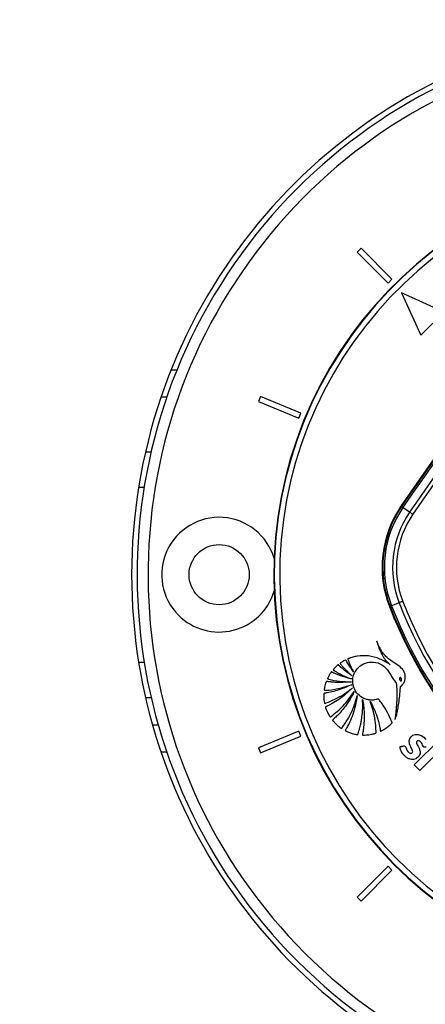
# Model space of a CAD drawing. Header units: millimetres. Extents: x 36407 to 443956, y 20230 to 409263.
# Tile 34 of 79: x 84651 to 88360, y 239024 to 248036. Entities that reach past the tile are written whole.
import ezdxf

# ---------------------------------------------------------------- set-up
doc = ezdxf.new("R2010")
doc.units = ezdxf.units.MM
doc.header["$LTSCALE"] = 50
doc.layers.add('COMPONENT_GEOMETRY', color=7, linetype='Continuous')
doc.styles.add('SLDTEXTSTYLE0', font='TXT', dxfattribs={"width": 0.75})
doc.dimstyles.new('SLDDIMSTYLE0', dxfattribs={"dimtxt": 2500, "dimasz": 165.1, "dimexe": 0, "dimexo": 0.0625, "dimgap": 625, "dimtad": 0, "dimtih": 1, "dimtoh": 1, "dimdec": 0, "dimrnd": 1e-09, "dimzin": 12, "dimdsep": 46, "dimtxsty": 'SLDTEXTSTYLE0', "dimsah": 1, "dimcen": 0.09, "dimadec": 0, "dimazin": 3, "dimtfac": 1, "dimtdec": 0, "dimtofl": 0, "dimtmove": 0, "dimatfit": 3, "dimfxl": 1, "dimfrac": 2, "dimtolj": 1, "dimtzin": 12, "dimarcsym": 0})

# ---------------------------------------------------------------- blocks, each defined once
blk = doc.blocks.new('_D_2')
at = {"layer": 'COMPONENT_GEOMETRY', "color": 7}
for p, q in [((240160.5, 319828.1), (240160.5, 200580.4)), ((68024.7, 220333.8), (68024.7, 200580.4)), ((149090.9, 204339.8), (148329.1, 204339.8)), ((148329.1, 204339.8), (148329.1, 200371.1)), ((159094.3, 204339.8), (159856.1, 204339.8)), ((159856.1, 204339.8), (159856.1, 200371.1)), ((68024.7, 200739.1), (147060.4, 200739.1)), ((240160.5, 200739.1), (161124.8, 200739.1)), ((148329.1, 200371.1), (149090.9, 200371.1)), ((159856.1, 200371.1), (159094.3, 200371.1))]:
    blk.add_line(p, q, dxfattribs=at)
for points in [[(68024.7, 200739.1), (68189.8, 200713.7), (68189.8, 200764.5)], [(240160.5, 200739.1), (239995.4, 200764.5), (239995.4, 200713.7)]]:
    blk.add_solid(points, dxfattribs=at)
at = {"layer": 'COMPONENT_GEOMETRY', "color": 7, "char_height": 2500, "attachment_point": 1, "style": 'SLDTEXTSTYLE0'}
for s, insert in [('11\'3.5"', (149090.9, 203593.8)), ('3443', (150398.2, 199853.3))]:
    blk.add_mtext(s, dxfattribs=dict(at, insert=insert))

msp = doc.modelspace()

# ---------------------------------------------------------------- linework, layer by layer
at = {"color": 7, "linetype": 'Continuous', "lineweight": 25}
for p, q in [((87772.55, 245944.15), (87737.19, 245908.8)), ((88055.39, 245661.31), (87772.55, 245944.15)), ((87737.19, 245908.8), (88020.04, 245625.96)), ((88020.04, 245625.96), (88055.39, 245661.31)), ((88143.78, 245537.57), (88320.56, 245148.66)), ((88532.69, 245360.79), (88143.78, 245537.57)), ((88320.56, 245148.66), (88532.69, 245360.79)), ((85996.15, 244581.63), (85943.31, 244581.63)), ((86853.99, 244587), (86834.86, 244540.8)), ((86834.86, 244540.8), (87204.41, 244387.73)), ((87223.54, 244433.92), (86853.99, 244587)), ((87204.41, 244387.73), (87223.54, 244433.92)), ((85801.62, 244081.63), (85852.93, 244081.63)), ((88143.01, 243579.5), (88137.91, 243582.98)), ((88217.1, 243529), (88155.09, 243571.27)), ((88121.59, 242699.3), (88051.59, 242672.23)), ((88037.96, 242666.96), (88032.21, 242664.74)), ((85801.62, 241831.63), (85852.93, 241831.63)), ((85865.19, 241582.78), (85917.17, 241582.78)), ((87204.41, 241525.53), (86834.86, 241372.45)), ((87223.54, 241479.33), (87204.41, 241525.53)), ((86853.99, 241326.26), (87223.54, 241479.33)), ((88259.97, 241215.43), (88492.12, 241447.58)), ((86834.86, 241372.45), (86853.99, 241326.26)), ((88428.91, 241284.62), (88309.85, 241165.56)), ((88309.85, 241165.56), (88259.97, 241215.43)), ((88020.04, 240287.3), (87737.19, 240004.46)), ((88055.39, 240251.94), (88020.04, 240287.3)), ((87772.55, 239969.1), (88055.39, 240251.94)), ((87737.19, 240004.46), (87772.55, 239969.1))]:
    msp.add_line(p, q, dxfattribs=at)
at = {"color": 8, "linetype": 'Continuous', "lineweight": 25}
for p, q in [((86035.7, 244831.63), (86089.6, 244831.63)), ((85738.49, 243756.63), (85789.13, 243756.63)), ((85738.49, 242156.63), (85789.13, 242156.63)), ((85995.75, 241332.78), (85942.92, 241332.78))]:
    msp.add_line(p, q, dxfattribs=at)
at = {"color": 7, "linetype": 'Continuous', "lineweight": 25, "flags": 128}
for points in [[(88143.01, 243579.5), (88143.33, 243579.28), (88144, 243578.82), (88145.04, 243578.12), (88146.41, 243577.18), (88148.12, 243576.02), (88150.15, 243574.63), (88152.48, 243573.05), (88155.09, 243571.27)], [(88246.32, 243509.09), (88242.27, 243511.85), (88238.25, 243514.59), (88234.32, 243517.27), (88230.5, 243519.87), (88226.84, 243522.37), (88223.36, 243524.74), (88220.1, 243526.96), (88217.1, 243529)], [(88154.56, 242712.05), (88149.99, 242710.29), (88145.47, 242708.54), (88141.03, 242706.82), (88136.72, 242705.15), (88132.58, 242703.55), (88128.66, 242702.03), (88124.98, 242700.61), (88121.59, 242699.3)], [(88037.96, 242666.96), (88038.32, 242667.1), (88039.09, 242667.39), (88040.25, 242667.84), (88041.8, 242668.45), (88043.73, 242669.19), (88046.02, 242670.08), (88048.65, 242671.09), (88051.59, 242672.23)], [(88174, 241387.04), (88181.78, 241379.14), (88185.85, 241369.01), (88191.81, 241351.63), (88200.53, 241337), (88212.98, 241325.69), (88220.57, 241322.08), (88225.97, 241321.1), (88231.32, 241321.51), (88236.32, 241323.37), (88240.65, 241326.78), (88243.75, 241331.6), (88244.92, 241336.96), (88244, 241345.31), (88241.23, 241353.45), (88228, 241380.48), (88221.34, 241394.12), (88215.87, 241408.37), (88213.64, 241436.56), (88219.7, 241456.33), (88231.35, 241473.46), (88247.66, 241486.62), (88267.7, 241494.48), (88296.15, 241494.74), (88322.88, 241484.84), (88346.45, 241467.81), (88365.46, 241446.66)], [(88368.38, 241378.62), (88359.41, 241376.66)]]:
    msp.add_lwpolyline(points, dxfattribs=at)
at = {"color": 7, "linetype": 'Continuous', "lineweight": 25}
msp.add_circle((86474.72, 242956.63), 275, dxfattribs=at)
for centre, radius, start, end in [((90724.72, 242956.63), 5050, 90, 24.573232), ((90724.72, 242956.63), 5000, 65.640303, 24.359697), ((90724.72, 242956.63), 4900, 66.081397, 23.918603), ((110464.34, 228366.36), 27012.61, 135.719083, 145.723545), ((110464.34, 228366.36), 26998, 135.719083, 145.723545), ((110464.34, 228366.36), 26922.95, 135.719083, 145.723545), ((110464.34, 228366.36), 26887.6, 135.719083, 145.723545), ((90724.72, 242956.63), 3750, 91.693338, 358.306662), ((90724.72, 242956.63), 3745.57, 91.664902, 358.335098), ((90724.72, 242956.63), 3695.6, 92.389452, 357.610548), ((110464.34, 228366.36), 27018.78, 137.416438, 145.723545), ((88959.19, 243023.23), 993.89, 145.723545, 201.143174), ((88959.19, 243023.23), 987.72, 145.723545, 201.143174), ((88959.19, 243023.23), 973.1, 145.723545, 201.143174), ((88959.19, 243023.23), 898.06, 145.723545, 201.143174), ((88959.19, 243023.23), 862.7, 145.723545, 201.143174), ((86474.72, 242956.63), 525, 16.639929, 225), ((86474.72, 242956.63), 525, 225, 343.360071), ((91946.69, 244178.6), 4101.18, 201.143174, 248.856826), ((91946.69, 244178.6), 4065.83, 201.143174, 248.856826), ((91946.69, 244178.6), 4197.01, 201.143174, 248.856826), ((91946.69, 244178.6), 4190.84, 201.143174, 248.856826), ((91946.69, 244178.6), 4176.23, 201.143174, 248.856826)]:
    msp.add_arc(centre, radius, start, end, dxfattribs=at)
for points, knots in [([(87917.63, 242347.63), (87922.11, 242330.52), (87931.15, 242296.03), (87951.32, 242246.25), (87977.29, 242199.11), (88004.99, 242164.01), (88026.94, 242142.46), (88037.19, 242134.6), (88040.46, 242132.09)], [0, 0, 0, 0, 0.2097837, 0.4229326, 0.6357608, 0.8467435, 0.9511527, 1, 1, 1, 1]), ([(88082.96, 241630.23), (88086.42, 241637.38), (88092.19, 241649.29), (88096.49, 241669.13), (88102.43, 241693.3), (88109.97, 241730.65), (88118.88, 241783.39), (88125.98, 241839.31), (88130.29, 241886.23), (88132.36, 241912.86), (88132.65, 241924.99), (88132.88, 241928.59), (88133.24, 241930.36), (88133.26, 241931.53), (88133.17, 241932.22), (88133.34, 241933.26), (88134.54, 241934.27), (88136.28, 241935.56), (88139.9, 241937.97), (88143.99, 241942.08), (88148.07, 241946.12), (88150.41, 241948.72), (88151.43, 241949.87), (88151.87, 241950.39), (88152.07, 241950.61), (88152.15, 241950.71), (88152.19, 241950.76), (88152.21, 241950.78), (88152.22, 241950.78), (88159.15, 241958.88), (88170.57, 241977.22), (88178.69, 242008.07), (88177.5, 242038.31), (88165.07, 242076.07), (88130.26, 242115.58), (88070.42, 242152.12), (88017.44, 242189.21), (87978.59, 242230.84), (87956.56, 242263.76), (87940.17, 242293.77), (87927.99, 242319.88), (87921.14, 242337.23), (87917.99, 242346.58), (87917.63, 242347.63)], [0, 0, 0, 0, 0.02822, 0.0470239, 0.0721889, 0.1171241, 0.1829145, 0.2630936, 0.318189, 0.351119, 0.3583643, 0.361518, 0.363967, 0.3647692, 0.3656811, 0.3664583, 0.3684259, 0.3708827, 0.3743547, 0.3838429, 0.3914897, 0.3948547, 0.3963355, 0.3969869, 0.3972736, 0.3973999, 0.397455, 0.3974794, 0.3974901, 0.3974985, 0.4355272, 0.4732575, 0.5097192, 0.5419572, 0.613525, 0.690941, 0.79256, 0.8428405, 0.893244, 0.9335067, 0.9647891, 0.9960415, 1, 1, 1, 1]), ([(87703.36, 242067.4), (87694.68, 242079.25), (87679.03, 242100.6), (87660.67, 242129.38), (87649.18, 242148.6), (87642.92, 242159.84), (87638.83, 242166.8), (87636.71, 242172.11), (87634.02, 242174.81), (87632.82, 242175.41), (87631.36, 242175.57), (87624.63, 242174.02), (87614.11, 242167.2), (87601.79, 242159.54), (87592.44, 242153.41), (87587.32, 242150.06), (87584.26, 242147.59), (87582.98, 242145.96), (87582.54, 242144.19), (87582.92, 242142.4), (87584.69, 242139.27), (87590.15, 242132.7), (87601.13, 242118.83), (87633.69, 242083.11), (87665.2, 242054.18), (87689.43, 242031.93)], [0, 0, 0, 0, 0.127698, 0.2301598, 0.2967055, 0.322542, 0.3418766, 0.3671979, 0.3710424, 0.3747106, 0.3786691, 0.3834916, 0.4343046, 0.4854783, 0.5104055, 0.5314643, 0.5387019, 0.5445655, 0.5490732, 0.5540753, 0.5600706, 0.580208, 0.6281599, 0.7140569, 1, 1, 1, 1]), ([(88040.46, 242132.09), (88009.46, 242151.07), (87947.25, 242189.17), (87843.25, 242217.33), (87757.92, 242215.36), (87704.7, 242204.06), (87682.14, 242197.08), (87671.25, 242193.38), (87664.2, 242190.51), (87658.09, 242188.87), (87654.24, 242186.62), (87652.79, 242184.62), (87652.28, 242181.98), (87653.19, 242178.27), (87654.8, 242174.14), (87656.56, 242170.38), (87660.63, 242160.62), (87668.08, 242140.49), (87682.87, 242107.07), (87695.91, 242081.82), (87703.36, 242067.4)], [0, 0, 0, 0, 0.2022294, 0.4058301, 0.5913117, 0.6729775, 0.7089335, 0.7230656, 0.7372035, 0.7513453, 0.7583461, 0.7615297, 0.7647957, 0.7730053, 0.7823536, 0.7896544, 0.7961077, 0.8414291, 0.9093946, 1, 1, 1, 1]), ([(88052.13, 241594.93), (88053.4, 241596.02), (88055.12, 241597.49), (88056.67, 241600.15), (88056.76, 241602.43), (88055.58, 241606.02), (88051.09, 241616), (88042.29, 241638.63), (88020.75, 241684.36), (87991.94, 241734.89), (87963.73, 241778.13), (87945.49, 241800.26), (87938.32, 241813.67), (87930.05, 241818.44), (87924.97, 241817.41), (87915.17, 241814.48), (87896.48, 241809.31), (87875.83, 241808.11), (87858.98, 241808.75), (87841.06, 241810.42), (87803.62, 241819.01), (87752.98, 241848.25), (87711.89, 241901.55), (87693.75, 241963.77), (87698.14, 242028.16), (87726.68, 242088.26), (87778.43, 242136.81), (87849.18, 242161.21), (87929.97, 242154.11), (88000.94, 242107.45), (88037.41, 242053.71), (88057.16, 242015.3), (88068.74, 241997.59), (88083.28, 241981.9), (88095.65, 241964.18), (88096.66, 241942.68), (88098.32, 241926.88), (88098.91, 241916.33), (88099.15, 241911.64), (88099.24, 241909.57), (88099.28, 241908.66), (88099.3, 241908.26), (88099.31, 241908.09), (88099.31, 241908.01), (88099.31, 241907.97), (88099.98, 241893.57), (88100.5, 241864.72), (88099.74, 241821.45), (88097.55, 241778.17), (88094.23, 241734.96), (88090.03, 241691.87), (88086.18, 241656.97), (88083.71, 241636.45), (88082.96, 241630.23)], [0, 0, 0, 0, 0.0032968, 0.0044508, 0.0060127, 0.0076363, 0.0119342, 0.0277509, 0.0558598, 0.112253, 0.1432712, 0.1581402, 0.1693379, 0.1728138, 0.1760335, 0.1791852, 0.1933392, 0.2142756, 0.219972, 0.2268439, 0.2499979, 0.2958208, 0.3397938, 0.3804542, 0.4219634, 0.4652447, 0.5095628, 0.5594472, 0.6094065, 0.6653696, 0.7217958, 0.7365557, 0.7513161, 0.7635258, 0.7793183, 0.7926308, 0.8053556, 0.811072, 0.8135872, 0.8146937, 0.8151806, 0.8153949, 0.8154891, 0.8155306, 0.8155489, 0.8155632, 0.8441794, 0.8728416, 0.9015417, 0.9302542, 0.9589402, 0.9875497, 1, 1, 1, 1]), ([(87689.43, 242031.93), (87669.78, 242045.31), (87638.36, 242066.7), (87602.84, 242096.12), (87582.89, 242113.94), (87572.6, 242123.6), (87567.71, 242128.99), (87564.57, 242130.49), (87562.48, 242130.22), (87561.23, 242129.75), (87558.64, 242127.97), (87553.29, 242123.91), (87543.91, 242115.17), (87534.11, 242104.65), (87525.68, 242095.72), (87521.54, 242091.1), (87519.89, 242088.72), (87519.37, 242087.42), (87519.22, 242086.21), (87519.53, 242084.46), (87521.21, 242082.37), (87526.65, 242078.85), (87539.73, 242070.9), (87565.03, 242055.76), (87614.03, 242029.77), (87656.51, 242013.04), (87684.64, 242001.96)], [0, 0, 0, 0, 0.1736671, 0.2777006, 0.3367742, 0.3694332, 0.380571, 0.39028, 0.3929205, 0.3958124, 0.399929, 0.4158016, 0.4449606, 0.4934467, 0.5209172, 0.5347534, 0.5387464, 0.542045, 0.544886, 0.547523, 0.5548567, 0.5634903, 0.5950436, 0.6665715, 0.779172, 1, 1, 1, 1]), ([(87684.07, 241975.41), (87649.85, 241972.43), (87596.81, 241967.8), (87533.11, 241970.46), (87498.03, 241974.12), (87476.58, 241976.24), (87464.87, 241979.21), (87458.36, 241979.47), (87456.6, 241979.19), (87455.48, 241978.66), (87454.36, 241977.59), (87453.1, 241975.06), (87451.31, 241970.16), (87447.58, 241958.14), (87442.11, 241939.96), (87438.52, 241920.66), (87435.79, 241908.83), (87435.48, 241904.19), (87435.77, 241902.68), (87436.46, 241901.45), (87437.52, 241900.53), (87440.4, 241899.42), (87443.97, 241899.72), (87447.19, 241900.13), (87448.54, 241900.28), (87449.08, 241900.32), (87449.3, 241900.34), (87449.39, 241900.35), (87449.43, 241900.35), (87449.45, 241900.35), (87449.46, 241900.35), (87449.46, 241900.35), (87487.47, 241899.52), (87568.55, 241912.8), (87646.1, 241936.64), (87687.4, 241949.34)], [0, 0, 0, 0, 0.1815632, 0.2814523, 0.3367656, 0.3683238, 0.3954297, 0.4002949, 0.4027165, 0.4047758, 0.4067346, 0.4107794, 0.4195267, 0.4344622, 0.4773319, 0.5198991, 0.5383352, 0.5414491, 0.5443991, 0.5463455, 0.5488403, 0.5516267, 0.5624422, 0.56711, 0.5689198, 0.5696498, 0.5699561, 0.5700881, 0.5701456, 0.5701709, 0.5701816, 0.5701868, 0.5701905, 0.7711314, 1, 1, 1, 1]), ([(87684.64, 242001.96), (87658.69, 242008.6), (87616.98, 242019.27), (87567.55, 242037.58), (87537.22, 242050.59), (87519.6, 242058.4), (87509.93, 242063.62), (87506.11, 242065.59), (87504, 242065.92), (87503, 242065.91), (87501.64, 242065.57), (87500.17, 242064.37), (87498.26, 242061.44), (87495.33, 242057.37), (87490.68, 242050.5), (87483.33, 242038.75), (87475.27, 242025.35), (87469.41, 242014.23), (87467.23, 242008.98), (87466.81, 242006.73), (87467.3, 242004.87), (87468.71, 242003.28), (87471.01, 242002.14), (87473.79, 242001.37), (87476.08, 242000.91), (87477.51, 242000.6), (87478.1, 242000.46), (87478.35, 242000.4), (87478.46, 242000.38), (87478.5, 242000.36), (87478.53, 242000.36), (87478.53, 242000.36), (87478.54, 242000.35), (87509.77, 241988.88), (87579.27, 241979.99), (87648.21, 241976.98), (87684.07, 241975.41)], [0, 0, 0, 0, 0.1656666, 0.2662785, 0.3257847, 0.370092, 0.3852005, 0.3941496, 0.3962893, 0.3983307, 0.4003287, 0.4048503, 0.4095465, 0.4220412, 0.4358413, 0.4609225, 0.5077873, 0.5326546, 0.5385341, 0.5429691, 0.5465557, 0.5500219, 0.5557644, 0.5621801, 0.5678632, 0.570218, 0.5712059, 0.5716297, 0.5718142, 0.5718945, 0.57193, 0.5719455, 0.5719524, 0.5719575, 0.7774134, 1, 1, 1, 1]), ([(88130.33, 242014.31), (88129.67, 242014.05), (88128.37, 242013.56), (88126.32, 242011.47), (88124.94, 242007.72), (88124.81, 242002.61), (88125.81, 241997.19), (88127.78, 241992.04), (88130.56, 241987.74), (88133.69, 241985.24), (88136.52, 241984.51), (88137.89, 241984.75), (88138.58, 241984.87)], [0, 0, 0, 0, 0.0541524, 0.1067477, 0.2209278, 0.3542291, 0.4997703, 0.6454111, 0.7789732, 0.8934113, 0.9460158, 1, 1, 1, 1]), ([(88138.58, 241984.87), (88139.24, 241985.12), (88140.54, 241985.61), (88142.05, 241987.13), (88143.1, 241989.04), (88143.99, 241992.14), (88144.11, 241996.57), (88143.1, 242001.99), (88141.12, 242007.14), (88138.35, 242011.45), (88135.22, 242013.95), (88132.39, 242014.68), (88131.02, 242014.43), (88130.33, 242014.31)], [0, 0, 0, 0, 0.0540615, 0.1065412, 0.1615931, 0.2212533, 0.3545462, 0.5001781, 0.6459221, 0.7794834, 0.8937246, 0.9461641, 1, 1, 1, 1]), ([(87687.4, 241949.34), (87643.43, 241929.86), (87580.09, 241901.79), (87503.77, 241883.18), (87470.36, 241876.56), (87453.93, 241873.98), (87444.3, 241872.06), (87437.35, 241871.98), (87433.94, 241870.4), (87432.62, 241869.1), (87431.94, 241867.41), (87431.46, 241864.07), (87431.7, 241858.04), (87431.67, 241843.89), (87432.3, 241824.29), (87434.97, 241803.44), (87436.33, 241790.3), (87437.67, 241783.98), (87438.6, 241781.95), (87439.86, 241780.56), (87441.34, 241779.86), (87444.68, 241779.63), (87448.24, 241781.04), (87451.41, 241782.46), (87452.74, 241783.03), (87453.27, 241783.24), (87453.48, 241783.32), (87453.57, 241783.35), (87453.61, 241783.37), (87453.63, 241783.37), (87453.64, 241783.38), (87453.64, 241783.38), (87480.52, 241792.14), (87534.68, 241816.42), (87616.4, 241860.57), (87667.54, 241899.89), (87694.14, 241920.35)], [0, 0, 0, 0, 0.2212175, 0.3186285, 0.3615296, 0.3783924, 0.3952605, 0.4069986, 0.409707, 0.4123741, 0.4153462, 0.4179227, 0.4278887, 0.443092, 0.4832758, 0.5181573, 0.5400365, 0.5441607, 0.5479025, 0.5501971, 0.5526642, 0.5552644, 0.5653867, 0.5697186, 0.5713816, 0.5720469, 0.5723254, 0.5724452, 0.572497, 0.5725198, 0.57253, 0.5725344, 0.5725376, 0.7029489, 0.8454382, 1, 1, 1, 1]), ([(87694.14, 241920.35), (87653.98, 241883.22), (87596.12, 241829.71), (87519.7, 241783.43), (87485.66, 241764.99), (87468.61, 241756.8), (87458.91, 241751.42), (87451.15, 241749.35), (87448.29, 241746.02), (87447.72, 241742.79), (87450.23, 241735.17), (87456.12, 241720.31), (87464.25, 241700.15), (87473.95, 241680.77), (87481.51, 241667.88), (87485.56, 241660.29), (87488.05, 241656.93), (87490.38, 241655.3), (87493.14, 241655.61), (87495.33, 241656.86), (87496.99, 241658.1), (87498.08, 241658.94), (87498.56, 241659.3), (87498.77, 241659.46), (87498.86, 241659.52), (87498.9, 241659.55), (87498.92, 241659.57), (87498.93, 241659.57), (87498.93, 241659.58), (87537.82, 241688.82), (87618.02, 241756.39), (87677.62, 241841.95), (87709.29, 241887.43)], [0, 0, 0, 0, 0.2255525, 0.3249174, 0.368667, 0.3858597, 0.4030555, 0.4148982, 0.4176633, 0.4206622, 0.4279838, 0.4501464, 0.4874331, 0.5176515, 0.5397458, 0.5493419, 0.5531364, 0.557092, 0.5603644, 0.5639818, 0.5674377, 0.5689722, 0.5696396, 0.5699311, 0.5700585, 0.5701146, 0.5701391, 0.57015, 0.5701552, 0.5701588, 0.7715297, 1, 1, 1, 1]), ([(87709.29, 241887.43), (87702.74, 241874.06), (87689.63, 241847.32), (87667.19, 241808.68), (87642.81, 241771.27), (87616.39, 241735.27), (87587.95, 241700.83), (87557.88, 241667.79), (87533.94, 241645.52), (87519.71, 241631.54), (87514.76, 241628.3), (87513.07, 241625.28), (87512.98, 241623.62), (87513.88, 241620.55), (87522.98, 241611.23), (87538.86, 241592.66), (87562.14, 241572.28), (87579.97, 241558.25), (87588.8, 241552.01), (87591.83, 241550.77), (87593.65, 241550.71), (87595.63, 241551.37), (87597.6, 241553.06), (87599.39, 241555.42), (87600.72, 241557.46), (87601.59, 241558.75), (87601.98, 241559.29), (87602.15, 241559.53), (87602.22, 241559.63), (87602.26, 241559.67), (87602.27, 241559.69), (87602.28, 241559.7), (87602.28, 241559.7), (87622.06, 241586.9), (87660.19, 241645.32), (87707.42, 241743.05), (87727.69, 241814.75), (87738.14, 241851.74)], [0, 0, 0, 0, 0.0574257, 0.114826, 0.1722118, 0.2295921, 0.2869771, 0.3443772, 0.4018061, 0.4128926, 0.4214779, 0.4240762, 0.4258585, 0.4277383, 0.4362626, 0.4745691, 0.5233692, 0.5545742, 0.5623102, 0.5649034, 0.5670888, 0.5691505, 0.5728122, 0.5768806, 0.5805909, 0.5821866, 0.5828723, 0.5831702, 0.5833, 0.5833572, 0.5833824, 0.5833935, 0.5833984, 0.5834022, 0.7131018, 0.8519785, 1, 1, 1, 1]), ([(87738.14, 241851.74), (87727.39, 241792.76), (87711.89, 241707.81), (87675.57, 241621.97), (87658.13, 241585.88), (87648.43, 241567.61), (87639.97, 241551.01), (87632.32, 241540.49), (87629.25, 241534.17), (87628.37, 241531.03), (87629.65, 241528.19), (87634.77, 241524.57), (87645.25, 241520.77), (87664.32, 241511.96), (87687.94, 241504.09), (87710.86, 241497.65), (87726.89, 241495.06), (87735.59, 241492.25), (87740.59, 241492.89), (87743.45, 241494.56), (87746.72, 241502.98), (87750.86, 241518.07), (87757.03, 241537.32), (87762.66, 241558.17), (87768.67, 241582.4), (87775.53, 241615.23), (87783.73, 241667.13), (87789.65, 241734.89), (87787.55, 241788.46), (87786.5, 241815.25)], [0, 0, 0, 0, 0.2267185, 0.3266172, 0.3528024, 0.3789963, 0.4052003, 0.423578, 0.4279746, 0.4320667, 0.4354198, 0.4390094, 0.4555095, 0.47762, 0.5188248, 0.5499359, 0.5677893, 0.5807961, 0.5838103, 0.5866722, 0.5928952, 0.6165173, 0.6474933, 0.6690867, 0.6986849, 0.7422913, 0.7964764, 0.898237, 1, 1, 1, 1]), ([(87786.5, 241815.25), (87789.09, 241801.05), (87794.27, 241772.67), (87799.11, 241729.65), (87801.82, 241686.47), (87802.12, 241643.21), (87800.28, 241599.98), (87795.47, 241556.96), (87791.53, 241521.42), (87784.91, 241500.14), (87785.07, 241492.07), (87785.61, 241490.53), (87787.02, 241489.03), (87789.59, 241488.15), (87800.26, 241487.05), (87814.28, 241488.99), (87835.58, 241490.33), (87855.67, 241493.18), (87874.27, 241497), (87887.3, 241500.14), (87895.87, 241502.83), (87903.14, 241504), (87908.1, 241506.13), (87909.89, 241508.71), (87911.02, 241513.87), (87909.72, 241523.32), (87909.61, 241536.8), (87908.81, 241553.2), (87907.35, 241575.83), (87904.29, 241606.63), (87896.91, 241657.1), (87882.75, 241722.09), (87865.09, 241772.18), (87856.25, 241797.23)], [0, 0, 0, 0, 0.0577098, 0.1153901, 0.1730529, 0.2307092, 0.2883709, 0.3460511, 0.4037646, 0.4315245, 0.4338224, 0.4358593, 0.437913, 0.4418173, 0.4463828, 0.4808924, 0.4977287, 0.5318568, 0.5618916, 0.5736909, 0.5854895, 0.5976619, 0.6033567, 0.6062473, 0.6098351, 0.6242075, 0.6438742, 0.6639066, 0.6898208, 0.7346396, 0.7876556, 0.8938201, 1, 1, 1, 1]), ([(87856.25, 241797.23), (87870.77, 241769.19), (87898.11, 241716.37), (87922.73, 241645.84), (87936.33, 241594.81), (87943.99, 241560.55), (87947.18, 241539.93), (87949.13, 241528.3), (87950.33, 241526.53), (87951.49, 241525.62), (87953.46, 241525.1), (87955.9, 241525.6), (87958.89, 241527.08), (87964.12, 241530.26), (87972.04, 241534.11), (87991.26, 241545.46), (88019.29, 241564.24), (88041.19, 241584.7), (88052.13, 241594.93)], [0, 0, 0, 0, 0.2291817, 0.4317124, 0.5408519, 0.6132511, 0.6857713, 0.6944619, 0.6970286, 0.7011558, 0.7048917, 0.7114521, 0.7186496, 0.7291293, 0.7558508, 0.7825731, 0.8912944, 1, 1, 1, 1]), ([(88359.41, 241376.66), (88357.37, 241376.37), (88353.56, 241375.82), (88348.09, 241377.6), (88343.77, 241381), (88336.48, 241390.57), (88331.82, 241408.28), (88320.64, 241424.71), (88309.52, 241433.59), (88301.61, 241437.24), (88293.81, 241437.58), (88287.2, 241434.69), (88282.02, 241429.46), (88279.09, 241419.4), (88282.91, 241405.94), (88292.34, 241388.61), (88304.28, 241366.32), (88312.1, 241345.01), (88313.52, 241326.8), (88312.05, 241314.39), (88306.31, 241300.8), (88296.3, 241287.55), (88281.81, 241276.01), (88263.43, 241267.75), (88243.43, 241264.21), (88220.74, 241267.2), (88197.02, 241277.27), (88174.45, 241294.43), (88156.54, 241314.52), (88141.52, 241338.47), (88132.24, 241359.42), (88130.4, 241374.84), (88129.13, 241379.65), (88129.47, 241381.15), (88129.71, 241381.61), (88130.1, 241382.05), (88131.17, 241382.89), (88133.35, 241383.72), (88137.12, 241384.47), (88143.04, 241385.1), (88151.4, 241387.03), (88162.16, 241390.46), (88169.95, 241388.21), (88174, 241387.04)], [0, 0, 0, 0, 0.0112321, 0.0210267, 0.0307711, 0.0411846, 0.0868988, 0.1300757, 0.1481882, 0.1651462, 0.1772768, 0.1901315, 0.203885, 0.2165486, 0.2461484, 0.2775382, 0.3263135, 0.385862, 0.400693, 0.4269966, 0.4540229, 0.4811873, 0.5179874, 0.5550638, 0.5915372, 0.6286929, 0.6798897, 0.7320121, 0.7842374, 0.8274783, 0.8884508, 0.9075497, 0.9141169, 0.9150182, 0.9159437, 0.9169846, 0.9182291, 0.9234337, 0.9296347, 0.9394674, 0.9562132, 0.9772969, 1, 1, 1, 1])]:
    msp.add_open_spline(points, degree=3, knots=knots, dxfattribs=at)

# ---------------------------------------------------------------- dimensions: what is measured, and where the dimension line sits
at = {"layer": 'COMPONENT_GEOMETRY', "color": 7}
dim = msp.add_linear_dim(base=(68024.72, 200739.15), p1=(240160.49, 319891.58), p2=(68024.72, 220397.34), dimstyle='SLDDIMSTYLE0', dxfattribs=at)
dim.commit()
dim.dimension.update_dxf_attribs({"geometry": '_D_2', "text_midpoint": (154092.6, 200739.15), "dimtype": 160})

doc.saveas('drawing.dxf')
